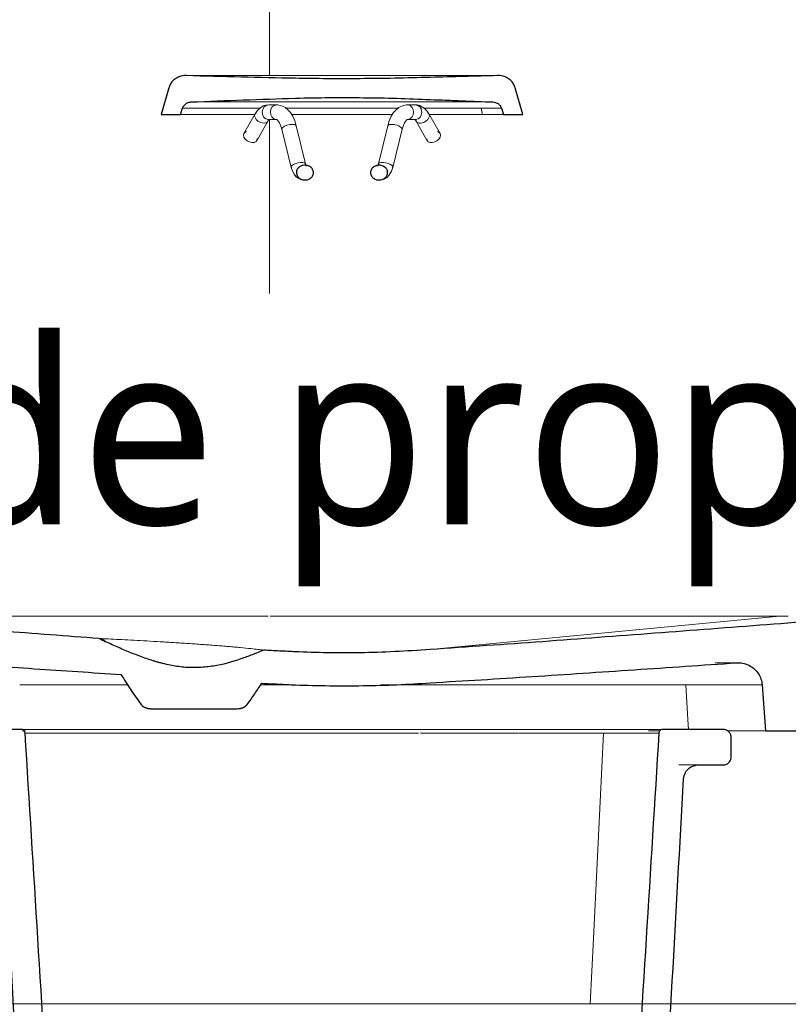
# Model space of a CAD drawing. Header units: millimetres. Extents: x -14541 to 215560, y -3285 to 6136.
# Tile 20 of 50: x 70918 to 71439, y 0 to 666. Entities that reach past the tile are written whole.
import ezdxf

# ---------------------------------------------------------------- set-up
doc = ezdxf.new("R2010")
doc.units = ezdxf.units.MM
for name, color, linetype, lineweight in [('A-AREA-IDEN', 2, 'Continuous', 9), ('A-FLOR', 192, 'Continuous', 13), ('A-FLOR-FNSH', 192, 'Continuous', 13), ('G-IMPT', 8, 'Continuous', 13), ('I-WALL', 2, 'Continuous', 13)]:
    doc.layers.add(name, color=color, linetype=linetype, lineweight=lineweight)
doc.styles.add('Trebuchet MS_1', font='trebuc.ttf', dxfattribs={"height": 125})

msp = doc.modelspace()

# ---------------------------------------------------------------- linework, layer by layer
at = {"layer": 'A-FLOR', "color": 20, "lineweight": 25}
for p, q in [((71019.16, 619.98), (71014.02, 601.92)), ((71259.06, 601.92), (71253.91, 619.98)), ((71014.02, 601.92), (71027.24, 601.92)), ((71027.24, 601.92), (71028.51, 606.21)), ((71244.57, 606.21), (71245.84, 601.92)), ((71245.84, 601.92), (71259.06, 601.92)), ((71008.02, 199.72), (71064.76, 199.72)), ((70919.16, 185.72), (70878.38, 185.72)), ((71394.7, 185.72), (71353.92, 185.72)), ((71400.13, 167.09), (71400.13, 180.36)), ((71423.3, 184.72), (71445, 184.72)), ((71378.07, 161.72), (71394.68, 161.72))]:
    msp.add_line(p, q, dxfattribs=at)
at = {"layer": 'A-FLOR', "color": 30}
for p, q in [((71067.4, 601.92), (71027.24, 601.92)), ((71077.76, 601.92), (71067.4, 601.92)), ((71170.79, 601.92), (71102.29, 601.92)), ((71231.7, 601.92), (71195.57, 601.92)), ((71245.84, 601.92), (71231.7, 601.92)), ((71110.16, 567.61), (71110.78, 567.66)), ((71162.3, 567.66), (71162.92, 567.61)), ((71500.68, 400), (70871.98, 400)), ((70922.22, 184.72), (70920.03, 184.72)), ((71344.07, 184.72), (71352.08, 184.72)), ((71397.94, 184.72), (71423.3, 184.72))]:
    msp.add_line(p, q, dxfattribs=at)
at = {"layer": 'A-FLOR', "color": 30, "flags": 128}
for points in [[(71228.72, 628.32), (71217.92, 627.91), (71207.12, 627.51), (71196.33, 627.1)], [(71196.33, 627.1), (71207.12, 627.51), (71217.92, 627.91), (71228.72, 628.32)], [(71196.33, 612.13), (71206.36, 611.58), (71216.39, 611.02), (71226.42, 610.46)], [(71226.42, 610.46), (71216.39, 611.02), (71206.36, 611.58), (71196.33, 612.13)], [(71230.74, 606.21), (71230.98, 605.14), (71231.22, 604.07), (71231.46, 602.99), (71231.7, 601.92)], [(71231.7, 601.92), (71231.46, 602.99), (71231.22, 604.07), (71230.98, 605.14), (71230.74, 606.21)], [(71164.32, 558.24), (71163.68, 557.92), (71162.99, 557.73), (71162.29, 557.66)], [(71196.33, 239.84), (71255.47, 245.49), (71314.61, 251.13), (71373.75, 256.77), (71432.89, 262.42)], [(71432.89, 262.42), (71373.75, 256.77), (71314.61, 251.13), (71255.47, 245.49), (71196.33, 239.84)], [(70976.6, 245.11), (70975.14, 246.15), (70973.67, 247.19)], [(70973.67, 247.19), (70975.14, 246.15), (70976.6, 245.11)], [(71371.13, 185.72), (71370.75, 192.51), (71370.31, 200.29), (71369.87, 208.08), (71369.43, 215.87)], [(71369.43, 215.87), (71369.87, 208.08), (71370.31, 200.29), (71370.75, 192.51), (71371.13, 185.72)], [(71304.71, 0), (71306.87, 44.12), (71313.7, 183.18)], [(71313.7, 183.18), (71306.87, 44.12), (71304.71, 0)]]:
    msp.add_lwpolyline(points, dxfattribs=at)
at = {"layer": 'A-FLOR', "color": 20, "lineweight": 25, "flags": 128}
msp.add_lwpolyline([(71421.12, 215.87), (71422.21, 200.29), (71423.3, 184.72)], dxfattribs=at)
at = {"layer": 'A-FLOR', "color": 20, "lineweight": 25}
msp.add_arc((71205.28, 734.53), 540.21, 244.41817, 244.95593, dxfattribs=at)
at = {"layer": 'A-FLOR', "color": 30}
for centre, major_axis, ratio, start_param, end_param in [((71086.9, 603.56), (0, 5), 0.866025, 0, 1.570796), ((71086.9, 603.56), (0, 5), 0.866025, 6.108652, 6.283185), ((71092.38, 603.56), (0, 5), 0.866025, 0, 1.570796), ((71092.38, 603.56), (0, 5), 0.866025, 5.934119, 6.283185), ((71180.7, 603.56), (0, 5), 0.866025, 0, 0.349066), ((71180.7, 603.56), (0, 5), 0.866025, 6.166493, 6.283185), ((71180.7, 603.56), (0, 5), 0.866025, 4.712389, 6.108652), ((71186.18, 603.56), (0, 5), 0.866025, 0, 0.174533), ((71186.18, 603.56), (0, 5), 0.866025, 4.712389, 6.283185), ((71081.98, 599.89), (-4.33, 2.49), 0.653825, 5.957887, 7.005084), ((71081.98, 599.89), (-4.33, 2.49), 0.653825, 0.721899, 3.34571), ((71086.9, 603.56), (0, 5), 0.866025, 1.570796, 3.316126), ((71092.38, 603.56), (0, 5), 0.866025, 1.570796, 2.96706), ((71180.7, 603.56), (0, 5), 0.866025, 3.316126, 4.712389), ((71186.18, 603.56), (0, 5), 0.866025, 2.96706, 4.712389), ((71191.09, 599.89), (4.33, 2.49), 0.653825, 2.76876, 5.561287), ((71191.09, 599.89), (4.33, 2.49), 0.653825, 5.561287, 6.608484), ((71100.71, 593.15), (4.86, 1.18), 0.379641, 0.99981, 2.570606), ((71100.71, 593.15), (4.86, 1.18), 0.379641, 0.127145, 0.99981), ((71100.71, 593.15), (4.86, 1.18), 0.379641, 6.235798, 6.283186), ((71172.37, 593.15), (-4.86, 1.18), 0.379641, 6.28317, 6.330573), ((71172.37, 593.15), (-4.86, 1.18), 0.379641, 5.283375, 6.15604), ((71172.37, 593.15), (-4.86, 1.18), 0.379641, 5.10885, 5.283375), ((71172.37, 593.15), (-4.86, 1.18), 0.379641, 4.934335, 5.108842), ((71172.37, 593.15), (-4.86, 1.18), 0.379641, 4.759793, 4.934309), ((71172.37, 593.15), (-4.86, 1.18), 0.379641, 3.712579, 4.759777), ((71074.42, 586.74), (-4.33, 2.49), 0.653825, 5.658886, 7.005084), ((71074.42, 586.74), (-4.33, 2.49), 0.653825, 0.721899, 3.587741), ((71100.71, 593.15), (4.86, 1.18), 0.379641, 2.919672, 3.268738), ((71100.71, 593.15), (4.86, 1.18), 0.379641, 2.570606, 2.888156), ((71172.37, 593.15), (-4.86, 1.18), 0.379641, 3.014447, 3.712579), ((71198.66, 586.74), (4.33, 2.49), 0.653825, 2.722653, 5.561287), ((71198.66, 586.74), (4.33, 2.49), 0.653825, 5.561287, 6.907485), ((71106.99, 567.41), (4.86, 1.18), 0.379641, 2.570606, 3.141593), ((71106.99, 567.41), (4.86, 1.18), 0.379641, 6.061265, 8.853792), ((71166.09, 567.41), (-4.86, 1.18), 0.379641, 3.712579, 6.505106), ((71166.09, 567.41), (-4.86, 1.18), 0.379641, 3.141592, 3.712579), ((71106.99, 567.41), (4.86, 1.18), 0.379641, 3.14167, 3.443271), ((71112.74, 562.66), (0, 5), 0.866025, 4.712389, 5.191041), ((71112.74, 562.66), (0, 5), 0.866025, 4.552838, 4.712389), ((71160.34, 562.66), (0, 5), 0.866025, 1.092145, 1.570796), ((71160.34, 562.66), (0, 5), 0.866025, 1.570796, 1.730347), ((71166.09, 567.41), (-4.86, 1.18), 0.379641, 2.839914, 3.141515), ((71110.78, 562.66), (0, 5), 0.866025, 2.654429, 3.141593)]:
    msp.add_ellipse(centre, major_axis=major_axis, ratio=ratio, start_param=start_param, end_param=end_param, dxfattribs=at)
at = {"layer": 'A-FLOR', "color": 20, "lineweight": 25}
for points, knots in [([(71031.21, 628.32), (71029.44, 628.37), (71026.83, 627.92), (71023.7, 626.28), (71021.68, 624.57), (71020.09, 622.43), (71019.41, 620.83), (71019.16, 619.98)], [0, 0, 0, 0, 0.333333, 0.5, 0.666667, 0.833333, 1, 1, 1, 1]), ([(71253.91, 619.98), (71253.66, 620.83), (71252.99, 622.44), (71251.4, 624.57), (71249.38, 626.28), (71246.24, 627.92), (71243.62, 628.37), (71241.86, 628.32)], [0, 0, 0, 0, 0.166667, 0.333333, 0.5, 0.666667, 1, 1, 1, 1]), ([(71028.51, 606.21), (71028.63, 606.62), (71028.97, 607.4), (71029.73, 608.44), (71030.69, 609.29), (71032.18, 610.14), (71033.43, 610.43), (71034.29, 610.46)], [0, 0, 0, 0, 0.166667, 0.333333, 0.5, 0.666667, 1, 1, 1, 1]), ([(71238.79, 610.46), (71239.83, 610.42), (71241.2, 610.05), (71242.7, 609.05), (71243.38, 608.38), (71243.84, 607.76), (71244.23, 607.11), (71244.46, 606.58), (71244.57, 606.21)], [0, 0, 0, 0, 0.4, 0.55, 0.7, 0.775, 0.85, 1, 1, 1, 1]), ([(71108.76, 567.08), (71108.41, 566.93), (71107.93, 566.66), (71107.4, 566.27), (71107.12, 566.02), (71106.85, 565.77), (71106.55, 565.41), (71106.13, 564.79), (71105.78, 563.91), (71105.69, 563.18), (71105.69, 562.8)], [0, 0, 0, 0, 0.2, 0.3, 0.35, 0.4, 0.5, 0.6, 0.8, 1, 1, 1, 1]), ([(71116.58, 564.96), (71116.36, 565.33), (71115.84, 565.99), (71114.84, 566.77), (71113.69, 567.32), (71111.64, 567.83), (71109.92, 567.6), (71108.76, 567.08)], [0, 0, 0, 0, 0.142857, 0.285714, 0.428571, 0.571429, 1, 1, 1, 1]), ([(71164.32, 567.08), (71163.54, 567.43), (71161.89, 567.81), (71159.88, 567.51), (71158.67, 566.97), (71158.13, 566.65), (71157.74, 566.37), (71157.38, 566.07), (71156.94, 565.62), (71156.66, 565.24), (71156.49, 564.96)], [0, 0, 0, 0, 0.285714, 0.571429, 0.678571, 0.732143, 0.785714, 0.839286, 0.892857, 1, 1, 1, 1]), ([(71167.39, 562.8), (71167.39, 563.56), (71167.13, 564.57), (71166.49, 565.47), (71166.21, 565.78), (71166.01, 565.98), (71165.75, 566.21), (71165.41, 566.46), (71164.95, 566.77), (71164.58, 566.96), (71164.32, 567.08)], [0, 0, 0, 0, 0.4, 0.55, 0.5875, 0.625, 0.7, 0.775, 0.85, 1, 1, 1, 1]), ([(71105.69, 562.8), (71105.69, 562.41), (71105.79, 561.64), (71106.29, 560.37), (71107.25, 559.13), (71108.22, 558.49), (71108.76, 558.24)], [0, 0, 0, 0, 0.2, 0.4, 0.7, 1, 1, 1, 1]), ([(71108.76, 558.24), (71109.53, 557.89), (71111.19, 557.51), (71113.2, 557.81), (71114.41, 558.35), (71114.95, 558.67), (71115.34, 558.95), (71115.7, 559.25), (71116.13, 559.7), (71116.42, 560.08), (71116.58, 560.36)], [0, 0, 0, 0, 0.285714, 0.571429, 0.678571, 0.732143, 0.785714, 0.839286, 0.892857, 1, 1, 1, 1]), ([(71156.49, 560.36), (71156.72, 559.99), (71157.23, 559.33), (71158.24, 558.55), (71159.39, 558), (71161.44, 557.49), (71163.16, 557.72), (71164.32, 558.24)], [0, 0, 0, 0, 0.142857, 0.285714, 0.428571, 0.571429, 1, 1, 1, 1]), ([(71164.32, 558.24), (71165.04, 558.57), (71165.9, 559.21), (71166.71, 560.31), (71167.22, 561.36), (71167.39, 562.21), (71167.39, 562.8)], [0, 0, 0, 0, 0.4, 0.55, 0.7, 1, 1, 1, 1]), ([(71067.95, 233.44), (71061.86, 231.19), (71052.67, 228.8), (71040.05, 227.51), (71030.58, 227.52), (71022.79, 228.64), (71017.37, 229.84), (71014.29, 230.6), (71012, 231.19), (71009.73, 231.83), (71006.7, 232.76), (71002.95, 234.05), (70998.48, 235.72), (70992.57, 238.03), (70985.24, 241.05), (70979.47, 243.72), (70976.6, 245.11)], [0, 0, 0, 0, 0.2, 0.3, 0.4, 0.5, 0.55, 0.575, 0.6, 0.625, 0.65, 0.7, 0.75, 0.8, 0.9, 1, 1, 1, 1]), ([(71000.39, 202.61), (71000.57, 202.38), (71000.86, 202.07), (71001.27, 201.69), (71001.6, 201.43), (71001.94, 201.19), (71002.31, 200.98), (71002.69, 200.79), (71003.14, 200.59), (71003.66, 200.38), (71004.17, 200.23), (71004.57, 200.12), (71004.98, 200.02), (71005.5, 199.92), (71006.13, 199.83), (71006.96, 199.74), (71007.59, 199.72), (71008.02, 199.72)], [0, 0, 0, 0, 0.1, 0.15, 0.2, 0.25, 0.3, 0.35, 0.4, 0.475, 0.55, 0.5875, 0.625, 0.7, 0.775, 0.85, 1, 1, 1, 1]), ([(71064.76, 199.72), (71065.32, 199.72), (71066.16, 199.76), (71067.13, 199.9), (71067.69, 200), (71068.16, 200.11), (71068.71, 200.25), (71069.21, 200.42), (71069.6, 200.57), (71069.99, 200.74), (71070.47, 200.98), (71070.92, 201.25), (71071.26, 201.49), (71071.58, 201.76), (71071.97, 202.12), (71072.25, 202.44), (71072.38, 202.61)], [0, 0, 0, 0, 0.2, 0.3, 0.35, 0.4, 0.475, 0.55, 0.5875, 0.625, 0.7, 0.775, 0.8125, 0.85, 0.925, 1, 1, 1, 1]), ([(70921.91, 183.18), (70921.88, 183.58), (70921.71, 184.15), (70921.26, 184.8), (70920.53, 185.47), (70919.75, 185.72), (70919.16, 185.72)], [0, 0, 0, 0, 0.285714, 0.428571, 0.571429, 1, 1, 1, 1]), ([(71353.92, 185.72), (71353.46, 185.72), (71352.78, 185.55), (71352.02, 185.02), (71351.58, 184.49), (71351.27, 183.86), (71351.19, 183.42), (71351.17, 183.18)], [0, 0, 0, 0, 0.333333, 0.5, 0.666667, 0.833333, 1, 1, 1, 1]), ([(71400.13, 180.36), (71400.12, 181.18), (71399.85, 182.37), (71398.97, 183.75), (71397.95, 184.74), (71396.5, 185.52), (71395.31, 185.72), (71394.7, 185.72)], [0, 0, 0, 0, 0.285714, 0.428571, 0.571429, 0.785714, 1, 1, 1, 1]), ([(71394.68, 161.72), (71395.5, 161.72), (71396.7, 161.99), (71398.09, 162.84), (71399.11, 163.84), (71399.92, 165.28), (71400.13, 166.48), (71400.13, 167.09)], [0, 0, 0, 0, 0.285714, 0.428571, 0.571429, 0.785714, 1, 1, 1, 1]), ([(71367.92, 152.33), (71368.02, 153.8), (71368.64, 155.91), (71370.32, 158.3), (71372.2, 160.03), (71374.83, 161.37), (71376.97, 161.72), (71378.07, 161.72)], [0, 0, 0, 0, 0.285714, 0.428571, 0.571429, 0.785714, 1, 1, 1, 1])]:
    msp.add_open_spline(points, degree=3, knots=knots, dxfattribs=at)
at = {"layer": 'A-FLOR', "color": 30}
for points in [[(71031.21, 628.32), (71033.39, 628.32), (71035.95, 628.32), (71038.83, 628.32)], [(71069.57, 628.32), (71065.35, 628.32), (71057.29, 628.32), (71046.72, 628.32), (71037.88, 628.32), (71033.21, 628.32), (71031.22, 628.32)], [(71041.66, 628.32), (71043.56, 628.32), (71045.58, 628.32), (71047.72, 628.32)], [(71052.12, 628.32), (71054.21, 628.32), (71056.39, 628.32), (71058.66, 628.32)], [(71063.91, 628.32), (71066.24, 628.32), (71068.66, 628.32), (71071.15, 628.32)], [(71077.57, 628.32), (71080.1, 628.32), (71082.69, 628.32), (71085.36, 628.32)], [(71092.11, 628.32), (71094.96, 628.32), (71097.89, 628.32), (71100.9, 628.32)], [(71191.76, 628.32), (71194.51, 628.32), (71197.18, 628.32), (71199.78, 628.32)], [(71204.99, 628.32), (71206.75, 628.32), (71208.48, 628.32), (71210.15, 628.32)], [(71217.45, 628.32), (71219.75, 628.32), (71221.96, 628.32), (71224.05, 628.32)], [(71228.19, 628.32), (71230.52, 628.32), (71232.72, 628.32), (71234.75, 628.32)], [(71241.86, 628.32), (71240.15, 628.32), (71236.21, 628.32), (71231.35, 628.32), (71228.72, 628.32)], [(71235.7, 628.32), (71237.99, 628.32), (71240.05, 628.32), (71241.86, 628.32)], [(71040.93, 610.46), (71038.45, 610.46), (71036.23, 610.46), (71034.29, 610.46)], [(71040.93, 610.46), (71041.65, 610.46), (71042.4, 610.46), (71043.17, 610.46)], [(71049.5, 610.46), (71050.35, 610.46), (71051.22, 610.46), (71052.11, 610.46)], [(71073, 610.46), (71075.65, 610.46), (71078.4, 610.46), (71081.22, 610.46)], [(71087.59, 610.46), (71089.96, 610.46), (71092.37, 610.46), (71094.81, 610.46)], [(71103.49, 610.46), (71100.51, 610.46), (71097.6, 610.46), (71094.77, 610.46)], [(71103.53, 610.46), (71106.29, 610.46), (71109.09, 610.46), (71111.91, 610.46)], [(71120.59, 610.46), (71123.16, 610.46), (71125.75, 610.46), (71128.34, 610.46)], [(71138.45, 610.46), (71141.16, 610.46), (71143.87, 610.46), (71146.57, 610.46)], [(71156.12, 610.46), (71159.03, 610.46), (71161.92, 610.46), (71164.78, 610.46)], [(71172.79, 610.46), (71175.79, 610.46), (71178.76, 610.46), (71181.67, 610.46)], [(71188.37, 610.46), (71186.2, 610.46), (71183.98, 610.46), (71181.71, 610.46)], [(71188.36, 610.46), (71191.45, 610.46), (71194.46, 610.46), (71197.38, 610.46)], [(71202.61, 610.46), (71200.92, 610.46), (71199.19, 610.46), (71197.42, 610.46)], [(71202.61, 610.46), (71206.13, 610.46), (71209.5, 610.46), (71212.7, 610.46)], [(71215.48, 610.46), (71214.57, 610.46), (71213.64, 610.46), (71212.7, 610.46)], [(71215.1, 610.46), (71219.22, 610.46), (71223.02, 610.46), (71226.42, 610.46)], [(71231.67, 610.46), (71229.87, 610.46), (71227.95, 610.46), (71225.91, 610.46)], [(71238.79, 610.46), (71237.06, 610.46), (71235.1, 610.46), (71232.95, 610.46)], [(71028.51, 606.21), (71030.48, 606.21), (71032.77, 606.21), (71035.33, 606.21)], [(71037.3, 606.21), (71036.62, 606.21), (71035.96, 606.21), (71035.32, 606.21)], [(71037.32, 606.21), (71039.42, 606.21), (71041.69, 606.21), (71044.11, 606.21)], [(71047.1, 606.21), (71046.08, 606.21), (71045.08, 606.21), (71044.1, 606.21)], [(71047.11, 606.21), (71049.97, 606.21), (71053.02, 606.21), (71056.25, 606.21)], [(71058.02, 606.21), (71057.43, 606.21), (71056.84, 606.21), (71056.26, 606.21)], [(71057.48, 606.21), (71061.21, 606.21), (71065.17, 606.21), (71069.35, 606.21)], [(71078.32, 606.21), (71075.24, 606.21), (71072.24, 606.21), (71069.36, 606.21)], [(71078.29, 606.21), (71079.11, 606.21), (71079.93, 606.21), (71080.76, 606.21)], [(71098.04, 606.21), (71099.12, 606.21), (71100.21, 606.21), (71101.31, 606.21)], [(71110.66, 606.21), (71107.51, 606.21), (71104.4, 606.21), (71101.33, 606.21)], [(71126.48, 606.21), (71124.05, 606.21), (71121.63, 606.21), (71119.22, 606.21)], [(71146.04, 606.21), (71143.36, 606.21), (71140.68, 606.21), (71138, 606.21)], [(71165.6, 606.21), (71162.64, 606.21), (71159.65, 606.21), (71156.64, 606.21)], [(71189.93, 606.21), (71190.13, 606.21), (71190.34, 606.21), (71190.54, 606.21)], [(71200.19, 606.21), (71197.58, 606.21), (71194.9, 606.21), (71192.16, 606.21)], [(71200.22, 606.21), (71202.08, 606.21), (71203.89, 606.21), (71205.66, 606.21)], [(71230.2, 606.21), (71232.1, 606.21), (71233.91, 606.21), (71235.61, 606.21)], [(71238.42, 606.21), (71237.45, 606.21), (71236.44, 606.21), (71235.38, 606.21)], [(71238.13, 606.21), (71240.54, 606.21), (71242.7, 606.21), (71244.57, 606.21)], [(71244.57, 606.21), (71243.71, 606.21), (71242.78, 606.21), (71241.79, 606.21)], [(70922.21, 324), (70917.55, 324), (70912.96, 324), (70908.42, 324)], [(70922.24, 324), (70927.32, 324), (70932.46, 324), (70937.65, 324)], [(70950.74, 324), (70956.51, 324), (70962.35, 324), (70968.24, 324)], [(70983.27, 324), (70978.2, 324), (70973.18, 324), (70968.23, 324)], [(70983.34, 324), (70988.88, 324), (70994.46, 324), (71000.08, 324)], [(71017.08, 324), (71011.34, 324), (71005.67, 324), (71000.06, 324)], [(71017.16, 324), (71022.44, 324), (71027.74, 324), (71033.07, 324)], [(71052.87, 324), (71046.18, 324), (71039.58, 324), (71033.05, 324)], [(71052.98, 324), (71057.67, 324), (71062.38, 324), (71067.1, 324)], [(71101.76, 324), (71101.97, 324), (71102.18, 324), (71102.38, 324)], [(71137.8, 324), (71142.69, 324), (71147.57, 324), (71152.46, 324)], [(71173.29, 324), (71178.28, 324), (71183.27, 324), (71188.24, 324)], [(71208.34, 324), (71213.64, 324), (71218.93, 324), (71224.19, 324)], [(71242.28, 324), (71236.35, 324), (71230.35, 324), (71224.29, 324)], [(71242.25, 324), (71247.69, 324), (71253.12, 324), (71258.51, 324)], [(71275.14, 324), (71269.68, 324), (71264.17, 324), (71258.59, 324)], [(71275.11, 324), (71280.61, 324), (71286.07, 324), (71291.49, 324)], [(71306.85, 324), (71301.81, 324), (71296.71, 324), (71291.55, 324)], [(71306.82, 324), (71312.33, 324), (71317.78, 324), (71323.18, 324)], [(71337.31, 324), (71332.68, 324), (71327.98, 324), (71323.23, 324)], [(71337.3, 324), (71342.79, 324), (71348.22, 324), (71353.58, 324)], [(71366.42, 324), (71362.21, 324), (71357.94, 324), (71353.62, 324)], [(71366.41, 324), (71371.91, 324), (71377.33, 324), (71382.66, 324)], [(71394.07, 324), (71390.32, 324), (71386.53, 324), (71382.69, 324)], [(71394.06, 324), (71399.83, 324), (71405.5, 324), (71411.05, 324)], [(71420.13, 324), (71417.15, 324), (71414.12, 324), (71411.06, 324)], [(70912.41, 262.42), (70915.68, 262.42), (70918.99, 262.42), (70922.34, 262.42)], [(70934.33, 262.42), (70930.29, 262.42), (70926.3, 262.42), (70922.37, 262.42)], [(70934.31, 262.42), (70938.03, 262.42), (70941.81, 262.42), (70945.64, 262.42)], [(70957.28, 262.42), (70961.33, 262.42), (70965.44, 262.42), (70969.59, 262.42)], [(70980.08, 262.42), (70976.56, 262.42), (70973.07, 262.42), (70969.61, 262.42)], [(70980.18, 262.42), (70984.94, 262.42), (70989.77, 262.42), (70994.66, 262.42)], [(71006.38, 262.42), (71002.45, 262.42), (70998.55, 262.42), (70994.68, 262.42)], [(71006.33, 262.42), (71011.08, 262.42), (71015.89, 262.42), (71020.76, 262.42)], [(71032.54, 262.42), (71028.6, 262.42), (71024.68, 262.42), (71020.79, 262.42)], [(71032.49, 262.42), (71037.54, 262.42), (71042.66, 262.42), (71047.83, 262.42)], [(71059.76, 262.42), (71055.78, 262.42), (71051.82, 262.42), (71047.87, 262.42)], [(71059.69, 262.42), (71065, 262.42), (71070.38, 262.42), (71075.81, 262.42)], [(71086.55, 262.42), (71082.98, 262.42), (71079.42, 262.42), (71075.86, 262.42)], [(71087.82, 262.42), (71093.38, 262.42), (71099.01, 262.42), (71104.69, 262.42)], [(71116.87, 262.42), (71112.83, 262.42), (71108.79, 262.42), (71104.76, 262.42)], [(71146.55, 262.42), (71142.55, 262.42), (71138.54, 262.42), (71134.54, 262.42)], [(71176, 262.42), (71172.13, 262.42), (71168.25, 262.42), (71164.37, 262.42)], [(71204.56, 262.42), (71200.82, 262.42), (71197.07, 262.42), (71193.31, 262.42)], [(71232.26, 262.42), (71228.71, 262.42), (71225.14, 262.42), (71221.55, 262.42)], [(71232.28, 262.42), (71237.9, 262.42), (71243.45, 262.42), (71248.92, 262.42)], [(71259.07, 262.42), (71255.68, 262.42), (71252.28, 262.42), (71248.86, 262.42)], [(71259.07, 262.42), (71261.94, 262.42), (71264.79, 262.42), (71267.61, 262.42)], [(71284.89, 262.42), (71279.17, 262.42), (71273.39, 262.42), (71267.55, 262.42)], [(71356.26, 262.42), (71341.37, 262.42), (71325.63, 262.42), (71309.23, 262.42)], [(71376.95, 262.42), (71373.07, 262.42), (71369.11, 262.42), (71365.09, 262.42)], [(71376.95, 262.42), (71378.87, 262.42), (71380.76, 262.42), (71382.64, 262.42)], [(71396.77, 262.42), (71392.18, 262.42), (71387.46, 262.42), (71382.62, 262.42)], [(71415.17, 262.42), (71412.47, 262.42), (71409.72, 262.42), (71406.92, 262.42)], [(71415.17, 262.42), (71417.9, 262.42), (71420.58, 262.42), (71423.21, 262.42)], [(71432.06, 262.42), (71429.2, 262.42), (71426.25, 262.42), (71423.22, 262.42)], [(71432.06, 262.42), (71434.37, 262.42), (71436.63, 262.42), (71438.84, 262.42)], [(70973.67, 247.19), (70973.39, 247.21), (70972.83, 247.24), (70972.29, 247.26), (70972.02, 247.28)], [(71083.49, 239.43), (71082.22, 239.59), (71079.58, 239.92), (71076.63, 240.25), (71075.05, 240.42)], [(70930.02, 215.87), (70926, 215.87), (70922.11, 215.87), (70918.35, 215.87)], [(70930.03, 215.87), (70935.05, 215.87), (70940.26, 215.87), (70945.65, 215.87)], [(70959.26, 215.87), (70954.63, 215.87), (70950.1, 215.87), (70945.69, 215.87)], [(70959.23, 215.87), (70964.43, 215.87), (70969.79, 215.87), (70975.29, 215.87)], [(70990.91, 215.87), (70985.61, 215.87), (70980.41, 215.87), (70975.34, 215.87)], [(71104.91, 215.87), (71102.95, 215.87), (71101, 215.87), (71099.05, 215.87)], [(71167.16, 215.87), (71165.7, 215.87), (71164.23, 215.87), (71162.76, 215.87)], [(71212.66, 215.87), (71205.13, 215.87), (71197.51, 215.87), (71189.83, 215.87)], [(71255.25, 215.87), (71247.71, 215.87), (71240.04, 215.87), (71232.24, 215.87)], [(71295.05, 215.87), (71287.59, 215.87), (71279.89, 215.87), (71272.01, 215.87)], [(71295.12, 215.87), (71299.66, 215.87), (71304.1, 215.87), (71308.44, 215.87)], [(71333.15, 215.87), (71325.3, 215.87), (71317.05, 215.87), (71308.44, 215.87)], [(71333.17, 215.87), (71335.77, 215.87), (71338.33, 215.87), (71340.84, 215.87)], [(71368.87, 215.87), (71360.43, 215.87), (71351.04, 215.87), (71340.9, 215.87)], [(71368.87, 215.87), (71371.77, 215.87), (71374.57, 215.87), (71377.29, 215.87)], [(71387.19, 215.87), (71384.08, 215.87), (71380.78, 215.87), (71377.32, 215.87)], [(71387.22, 215.87), (71389.98, 215.87), (71392.62, 215.87), (71395.11, 215.87)], [(71402.25, 215.87), (71400.04, 215.87), (71397.67, 215.87), (71395.15, 215.87)], [(71401.7, 215.87), (71404.49, 215.87), (71407.06, 215.87), (71409.39, 215.87)], [(71413.93, 215.87), (71412.56, 215.87), (71411.06, 215.87), (71409.43, 215.87)], [(71413.38, 215.87), (71416.65, 215.87), (71419.26, 215.87), (71421.12, 215.87)], [(70921.91, 183.18), (70924.02, 183.18), (70926.86, 183.18), (70930.33, 183.18)], [(70933.92, 183.18), (70932.65, 183.18), (70931.45, 183.18), (70930.32, 183.18)], [(70933.95, 183.18), (70936.61, 183.18), (70939.55, 183.18), (70942.76, 183.18)], [(70948.17, 183.18), (70946.28, 183.18), (70944.47, 183.18), (70942.74, 183.18)], [(70948.2, 183.18), (70951.59, 183.18), (70955.22, 183.18), (70959.08, 183.18)], [(70965.5, 183.18), (70963.12, 183.18), (70960.82, 183.18), (70958.6, 183.18)], [(70965.52, 183.18), (70970.17, 183.18), (70975.1, 183.18), (70980.29, 183.18)], [(70985.8, 183.18), (70983.93, 183.18), (70982.1, 183.18), (70980.29, 183.18)], [(70985.8, 183.18), (70992.98, 183.18), (71000.63, 183.18), (71008.73, 183.18)], [(71030.52, 183.18), (71022.98, 183.18), (71015.69, 183.18), (71008.74, 183.18)], [(71030.61, 183.18), (71032.96, 183.18), (71035.33, 183.18), (71037.74, 183.18)], [(71102.28, 183.18), (71090.95, 183.18), (71068.59, 183.18), (71047.35, 183.18), (71037.12, 183.18)], [(71152.5, 183.18), (71147.66, 183.18), (71142.82, 183.18), (71137.97, 183.18)], [(71188.39, 183.18), (71183.4, 183.18), (71178.37, 183.18), (71173.31, 183.18)], [(71224.11, 183.18), (71218.41, 183.18), (71212.6, 183.18), (71206.7, 183.18)], [(71255.54, 183.18), (71249.8, 183.18), (71243.89, 183.18), (71237.83, 183.18)], [(71256.09, 183.18), (71259.56, 183.18), (71262.95, 183.18), (71266.26, 183.18)], [(71312.69, 183.18), (71315.69, 183.18), (71318.57, 183.18), (71321.31, 183.18)], [(71330.22, 183.18), (71327.47, 183.18), (71324.5, 183.18), (71321.35, 183.18)], [(71329.29, 183.18), (71332.22, 183.18), (71334.93, 183.18), (71337.42, 183.18)], [(71342.8, 183.18), (71341.17, 183.18), (71339.39, 183.18), (71337.47, 183.18)], [(71342.28, 183.18), (71345.96, 183.18), (71348.97, 183.18), (71351.17, 183.18)]]:
    msp.add_open_spline(points, degree=3, dxfattribs=at)
at = {"layer": 'A-FLOR', "color": 20, "lineweight": 25}
for points in [[(71104.98, 626.49), (71092.71, 626.74), (71068.14, 627.29), (71043.53, 627.96), (71031.22, 628.32)], [(71196.33, 627.1), (71179.97, 626.63), (71148.38, 626.05), (71119.07, 626.22), (71104.98, 626.49)], [(71241.86, 628.32), (71234.27, 628.1), (71219.09, 627.68), (71203.91, 627.29), (71196.33, 627.1)], [(71104.98, 613.04), (71120.44, 613.43), (71151.13, 613.66), (71181.34, 612.82), (71196.33, 612.13)], [(71034.29, 610.46), (71046.09, 610.97), (71069.67, 611.91), (71093.22, 612.69), (71104.98, 613.04)], [(71196.33, 612.13), (71203.4, 611.87), (71217.56, 611.33), (71231.71, 610.76), (71238.79, 610.46)], [(71117.23, 562.67), (71117.23, 563.08), (71117.12, 563.87), (71116.8, 564.61), (71116.58, 564.96)], [(71116.58, 560.36), (71116.8, 560.72), (71117.12, 561.46), (71117.23, 562.25), (71117.23, 562.67)], [(71156.49, 564.96), (71156.28, 564.61), (71155.96, 563.87), (71155.85, 563.08), (71155.85, 562.67)], [(71155.85, 562.67), (71155.85, 562.25), (71155.96, 561.45), (71156.28, 560.71), (71156.49, 560.36)], [(70972.02, 247.28), (70949.9, 248.93), (70905.65, 252.27), (70839.23, 257.33), (70794.95, 260.72), (70772.81, 262.42)], [(71500.27, 262.42), (71474.94, 260.47), (71424.29, 256.6), (71348.32, 250.83), (71272.32, 245.06), (71221.66, 241.55), (71196.33, 239.84)], [(71083.49, 239.43), (71080.93, 238.34), (71075.79, 236.24), (71070.57, 234.34), (71067.95, 233.44)], [(71104.98, 238.28), (71101.4, 238.45), (71094.24, 238.81), (71087.07, 239.22), (71083.49, 239.43)], [(71196.33, 239.84), (71179.98, 238.63), (71148.4, 237.15), (71119.08, 237.59), (71104.98, 238.28)], [(70869.34, 230.82), (70888.95, 229.49), (70928.14, 226.84), (70967.28, 224.23), (70986.84, 222.93)], [(71196.33, 217.3), (71219.28, 218.66), (71265.25, 221.49), (71334.57, 226.15), (71380.68, 229.25), (71403.74, 230.82)], [(71403.74, 230.82), (71403.93, 230.84), (71404.3, 230.85), (71404.67, 230.86), (71404.85, 230.86)], [(71404.85, 230.86), (71406.23, 230.86), (71408.89, 230.53), (71412.72, 229.05), (71416.06, 226.69), (71418.7, 223.57), (71420.49, 219.88), (71421.02, 217.24), (71421.12, 215.87)], [(70986.84, 222.93), (70988.97, 219.46), (70993.37, 212.6), (70998.01, 205.91), (71000.4, 202.6)], [(71072.38, 202.61), (71074.09, 204.96), (71077.43, 209.71), (71080.63, 214.55), (71082.19, 217)], [(71082.19, 217), (71085.99, 216.8), (71093.59, 216.41), (71101.18, 216.07), (71104.98, 215.91)], [(71104.98, 215.91), (71120.36, 215.32), (71150.97, 214.95), (71181.26, 216.24), (71196.33, 217.3)], [(70956.48, -373.08), (70950.69, -280.37), (70939.15, -94.95), (70927.65, 90.47), (70921.91, 183.18)], [(71351.17, 183.18), (71345.43, 90.47), (71333.93, -94.95), (71322.38, -280.37), (71316.6, -373.08)], [(70905.16, 152.33), (70910.26, 61.1), (70920.48, -121.37), (70930.73, -303.83), (70935.86, -395.06)], [(71337.21, -395.06), (71342.35, -303.83), (71352.6, -121.37), (71362.82, 61.1), (71367.92, 152.33)]]:
    msp.add_open_spline(points, degree=3, dxfattribs=at)
at = {"layer": 'A-FLOR', "color": 30}
for points, knots in [([(71228.72, 628.32), (71225.55, 628.32), (71218.52, 628.32), (71202.3, 628.32), (71178.44, 628.32), (71146.42, 628.32), (71116.33, 628.32), (71090.35, 628.32), (71076.12, 628.32), (71069.57, 628.32)], [0, 0, 0, 0, 0.090909, 0.181818, 0.363636, 0.545455, 0.727273, 0.863636, 1, 1, 1, 1]), ([(71107.85, 628.32), (71109.23, 628.32), (71112.47, 628.32), (71115.78, 628.32), (71117.68, 628.32)], [0.44709264, 0.44709264, 0.44709264, 0.44709264, 0.46428571, 0.48696224, 0.48696224, 0.48696224, 0.48696224]), ([(71124.79, 628.32), (71126.62, 628.32), (71130.24, 628.32), (71133.89, 628.32), (71135.68, 628.32)], [0.51465715, 0.51465715, 0.51465715, 0.51465715, 0.53571429, 0.55594663, 0.55594663, 0.55594663, 0.55594663]), ([(71142.71, 628.32), (71144.08, 628.32), (71147.79, 628.32), (71151.48, 628.32), (71153.77, 628.32)], [0.58257568, 0.58257568, 0.58257568, 0.58257568, 0.59821429, 0.625, 0.625, 0.625, 0.625]), ([(71160.26, 628.32), (71160.35, 628.32), (71162.64, 628.32), (71166.03, 628.32), (71169.26, 628.32), (71170.37, 628.32)], [0.65074317, 0.65074317, 0.65074317, 0.65074317, 0.65178571, 0.67857143, 0.69270949, 0.69270949, 0.69270949, 0.69270949]), ([(71176.61, 628.32), (71177.55, 628.32), (71180.66, 628.32), (71183.68, 628.32), (71185.75, 628.32)], [0.719743, 0.719743, 0.719743, 0.719743, 0.73214286, 0.76112356, 0.76112356, 0.76112356, 0.76112356]), ([(71049.51, 610.46), (71048.4, 610.46), (71046.23, 610.46), (71044.19, 610.46), (71043.19, 610.46)], [0.8690523, 0.8690523, 0.8690523, 0.8690523, 0.89285714, 0.91708271, 0.91708271, 0.91708271, 0.91708271]), ([(71072.98, 610.46), (71069.23, 610.46), (71061.85, 610.46), (71055.28, 610.46), (71052.11, 610.46)], [0.7250666, 0.7250666, 0.7250666, 0.7250666, 0.7857143, 0.8508239, 0.8508239, 0.8508239, 0.8508239]), ([(71087.57, 610.46), (71085.65, 610.46), (71083.52, 610.46), (71081.43, 610.46), (71081.19, 610.46)], [0.65078636, 0.65078636, 0.65078636, 0.65078636, 0.67857143, 0.68227767, 0.68227767, 0.68227767, 0.68227767]), ([(71120.55, 610.46), (71118.09, 610.46), (71115.18, 610.46), (71112.31, 610.46), (71111.82, 610.46)], [0.50588614, 0.50588614, 0.50588614, 0.50588614, 0.53571429, 0.54189246, 0.54189246, 0.54189246, 0.54189246]), ([(71138.44, 610.46), (71135.98, 610.46), (71132.6, 610.46), (71129.23, 610.46), (71128.31, 610.46)], [0.43562545, 0.43562545, 0.43562545, 0.43562545, 0.46428571, 0.47506394, 0.47506394, 0.47506394, 0.47506394]), ([(71156.14, 610.46), (71153.91, 610.46), (71150.73, 610.46), (71147.53, 610.46), (71146.62, 610.46)], [0.36553668, 0.36553668, 0.36553668, 0.36553668, 0.39285714, 0.40356636, 0.40356636, 0.40356636, 0.40356636]), ([(71172.81, 610.46), (71170.78, 610.46), (71168.15, 610.46), (71165.47, 610.46), (71164.88, 610.46)], [0.29428214, 0.29428214, 0.29428214, 0.29428214, 0.32142857, 0.3289766, 0.3289766, 0.3289766, 0.3289766]), ([(71230.62, 610.46), (71231.52, 610.46), (71234.53, 610.46), (71237.15, 610.46), (71238.79, 610.46)], [0.2986776, 0.2986776, 0.2986776, 0.2986776, 0.5, 1, 1, 1, 1]), ([(71109.69, 606.21), (71110.1, 606.21), (71113.21, 606.21), (71116.38, 606.21), (71119.19, 606.21)], [0.4593055, 0.4593055, 0.4593055, 0.4593055, 0.46428571, 0.49652202, 0.49652202, 0.49652202, 0.49652202]), ([(71126.43, 606.21), (71127.51, 606.21), (71131.35, 606.21), (71135.21, 606.21), (71137.99, 606.21)], [0.5237652, 0.5237652, 0.5237652, 0.5237652, 0.53571429, 0.56636177, 0.56636177, 0.56636177, 0.56636177]), ([(71146.09, 606.21), (71146.26, 606.21), (71148.83, 606.21), (71152.39, 606.21), (71155.7, 606.21), (71156.66, 606.21)], [0.59637252, 0.59637252, 0.59637252, 0.59637252, 0.59821429, 0.625, 0.63614415, 0.63614415, 0.63614415, 0.63614415]), ([(71165.71, 606.21), (71166.26, 606.21), (71169.16, 606.21), (71172, 606.21), (71174.26, 606.21)], [0.67185915, 0.67185915, 0.67185915, 0.67185915, 0.67857143, 0.70716007, 0.70716007, 0.70716007, 0.70716007]), ([(71230.74, 606.21), (71227.18, 606.21), (71219.39, 606.21), (71210.34, 606.21), (71205.66, 606.21)], [0, 0, 0, 0, 0.1, 0.1953837, 0.1953837, 0.1953837, 0.1953837]), ([(70950.69, 324), (70947.12, 324), (70942.76, 324), (70938.45, 324), (70937.65, 324)], [0.56513864, 0.56513864, 0.56513864, 0.56513864, 0.5766129, 0.57926317, 0.57926317, 0.57926317, 0.57926317]), ([(71137.8, 324), (71131.95, 324), (71119.88, 324), (71101.68, 324), (71084.01, 324), (71072.55, 324), (71067.08, 324)], [0.38809485, 0.38809485, 0.38809485, 0.38809485, 0.40322581, 0.41935484, 0.43548387, 0.45047703, 0.45047703, 0.45047703, 0.45047703]), ([(71173.53, 324), (71168.26, 324), (71161.25, 324), (71154.21, 324), (71152.52, 324)], [0.35705857, 0.35705857, 0.35705857, 0.35705857, 0.37096774, 0.37536212, 0.37536212, 0.37536212, 0.37536212]), ([(71208.38, 324), (71203.66, 324), (71197, 324), (71190.28, 324), (71188.37, 324)], [0.32571541, 0.32571541, 0.32571541, 0.32571541, 0.33870968, 0.34386739, 0.34386739, 0.34386739, 0.34386739]), ([(71420.13, 324), (71428.5, 324), (71444.96, 324), (71460.2, 324), (71467.61, 324)], [0.8516208, 0.8516208, 0.8516208, 0.8516208, 0.9, 0.95, 0.95, 0.95, 0.95]), ([(70957.32, 262.42), (70954.81, 262.42), (70950.9, 262.42), (70947.04, 262.42), (70945.64, 262.42)], [0.9254781, 0.9254781, 0.9254781, 0.9254781, 0.94047619, 0.94898162, 0.94898162, 0.94898162, 0.94898162]), ([(71116.83, 262.42), (71118.16, 262.42), (71124.03, 262.42), (71129.97, 262.42), (71134.53, 262.42)], [0.58754991, 0.58754991, 0.58754991, 0.58754991, 0.59173387, 0.60586496, 0.60586496, 0.60586496, 0.60586496]), ([(71146.58, 262.42), (71147.74, 262.42), (71153.71, 262.42), (71159.68, 262.42), (71164.43, 262.42)], [0.61835562, 0.61835562, 0.61835562, 0.61835562, 0.62197581, 0.63692434, 0.63692434, 0.63692434, 0.63692434]), ([(71176.05, 262.42), (71176.99, 262.42), (71182.64, 262.42), (71188.41, 262.42), (71193.21, 262.42), (71193.4, 262.42)], [0.64921729, 0.64921729, 0.64921729, 0.64921729, 0.65221774, 0.66733871, 0.66795281, 0.66795281, 0.66795281, 0.66795281]), ([(71204.59, 262.42), (71209.79, 262.42), (71215.48, 262.42), (71221.09, 262.42), (71221.62, 262.42)], [0.68027211, 0.68027211, 0.68027211, 0.68027211, 0.69758065, 0.6993774, 0.6993774, 0.6993774, 0.6993774]), ([(71284.89, 262.42), (71296.39, 262.42), (71313.04, 262.42), (71328.81, 262.42), (71333.94, 262.42)], [0.77499661, 0.77499661, 0.77499661, 0.77499661, 0.81854839, 0.84017231, 0.84017231, 0.84017231, 0.84017231]), ([(71355.28, 262.42), (71357.1, 262.42), (71360.39, 262.42), (71363.64, 262.42), (71365.1, 262.42)], [0.87096774, 0.87096774, 0.87096774, 0.87096774, 0.87903226, 0.88575383, 0.88575383, 0.88575383, 0.88575383]), ([(71396.77, 262.42), (71397.32, 262.42), (71400.7, 262.42), (71404, 262.42), (71406.73, 262.42)], [0.93672387, 0.93672387, 0.93672387, 0.93672387, 0.93951613, 0.95400867, 0.95400867, 0.95400867, 0.95400867]), ([(70973.67, 247.19), (70977.7, 247), (70984.65, 246.65), (70995.48, 246.09), (71004.18, 245.61), (71011.82, 245.18), (71018.1, 244.8), (71022.81, 244.52), (71027.56, 244.22), (71032.36, 243.9), (71037.13, 243.58), (71041.79, 243.26), (71046.41, 242.92), (71051, 242.58), (71055.46, 242.23), (71059.7, 241.87), (71063.73, 241.52), (71068.92, 241.03), (71072.63, 240.67), (71075.05, 240.42)], [0, 0, 0, 0, 0.166667, 0.25, 0.333333, 0.416667, 0.458333, 0.5, 0.541667, 0.583333, 0.625, 0.666667, 0.708333, 0.75, 0.791667, 0.833333, 0.875, 0.916667, 1, 1, 1, 1]), ([(71081.07, 215.87), (71082.16, 215.87), (71086.91, 215.87), (71092.86, 215.87), (71097.74, 215.87), (71098.9, 215.87)], [0.52659642, 0.52659642, 0.52659642, 0.52659642, 0.53125, 0.546875, 0.55168865, 0.55168865, 0.55168865, 0.55168865]), ([(71167.32, 215.87), (71170.14, 215.87), (71177.76, 215.87), (71185.27, 215.87), (71189.94, 215.87)], [0.64466899, 0.64466899, 0.64466899, 0.64466899, 0.65625, 0.67608146, 0.67608146, 0.67608146, 0.67608146]), ([(71212.9, 215.87), (71214.98, 215.87), (71221.54, 215.87), (71227.97, 215.87), (71232.32, 215.87)], [0.70944469, 0.70944469, 0.70944469, 0.70944469, 0.71875, 0.73900803, 0.73900803, 0.73900803, 0.73900803]), ([(71255.39, 215.87), (71256.51, 215.87), (71262.16, 215.87), (71267.68, 215.87), (71272.04, 215.87)], [0.77575227, 0.77575227, 0.77575227, 0.77575227, 0.78125, 0.80357741, 0.80357741, 0.80357741, 0.80357741]), ([(71068.78, 183.18), (71074.21, 183.18), (71085.3, 183.18), (71101.86, 183.18), (71118.49, 183.18), (71130.45, 183.18), (71136.92, 183.18), (71138.03, 183.18)], [0.4666667, 0.4666667, 0.4666667, 0.4666667, 0.5, 0.5333333, 0.5625, 0.5916667, 0.5977145, 0.5977145, 0.5977145, 0.5977145]), ([(71152.6, 183.18), (71157.35, 183.18), (71164.35, 183.18), (71171.16, 183.18), (71173.34, 183.18)], [0.62413814, 0.62413814, 0.62413814, 0.62413814, 0.65, 0.66233687, 0.66233687, 0.66233687, 0.66233687]), ([(71189.8, 183.18), (71192.19, 183.18), (71197.9, 183.18), (71203.5, 183.18), (71206.73, 183.18)], [0.69414069, 0.69414069, 0.69414069, 0.69414069, 0.70833333, 0.72833748, 0.72833748, 0.72833748, 0.72833748]), ([(71224.19, 183.18), (71224.4, 183.18), (71228.95, 183.18), (71233.4, 183.18), (71237.56, 183.18)], [0.76530877, 0.76530877, 0.76530877, 0.76530877, 0.76666667, 0.7949953, 0.7949953, 0.7949953, 0.7949953]), ([(71313.7, 183.18), (71307, 183.18), (71292.28, 183.18), (71275.16, 183.18), (71266.25, 183.18)], [0, 0, 0, 0, 0.1, 0.1964124, 0.1964124, 0.1964124, 0.1964124])]:
    msp.add_open_spline(points, degree=3, knots=knots, dxfattribs=at)
at = {"layer": 'A-FLOR-FNSH', "color": 30}
msp.add_line((73439.34, 0), (68833.74, 0), dxfattribs=at)
at = {"layer": 'G-IMPT', "color": 30}
for p, q in [((71092.38, 608.56), (71086.9, 608.56)), ((71186.18, 608.56), (71180.7, 608.56)), ((71077.65, 602.38), (71070.08, 589.24)), ((71203, 589.24), (71195.43, 602.38)), ((71078.75, 584.25), (71086.32, 597.39)), ((71086.9, 598.56), (71092.38, 598.56)), ((71111.84, 568.59), (71105.57, 594.33)), ((71167.51, 594.33), (71161.23, 568.59)), ((71180.7, 598.56), (71186.18, 598.56)), ((71186.76, 597.39), (71194.33, 584.25)), ((71095.85, 591.97), (71102.13, 566.22)), ((71170.95, 566.22), (71177.23, 591.97)), ((71111.46, 567.66), (71110.78, 567.66)), ((71162.29, 567.66), (71161.62, 567.66)), ((71110.78, 557.66), (71111.46, 557.66)), ((71161.62, 557.66), (71162.29, 557.66)), ((71090.3, 185.72), (71113.16, 185.72)), ((71383.7, 185.72), (71394.7, 185.72)), ((71364.61, 161.72), (71378.07, 161.72)), ((71394.68, 161.72), (71383.67, 161.72))]:
    msp.add_line(p, q, dxfattribs=at)
at = {"layer": 'G-IMPT', "color": 30, "flags": 128}
for points in [[(71030.84, 628.32), (71031.45, 628.32), (71032.09, 628.32), (71032.75, 628.32), (71033.43, 628.32), (71034.12, 628.32), (71034.84, 628.32), (71035.58, 628.32), (71036.34, 628.32), (71037.11, 628.32), (71037.91, 628.32), (71038.73, 628.32), (71039.56, 628.32), (71040.41, 628.32), (71041.29, 628.32), (71042.18, 628.32), (71043.09, 628.32), (71044.01, 628.32), (71044.96, 628.32), (71045.92, 628.32), (71046.9, 628.32), (71047.9, 628.32), (71048.92, 628.32), (71049.95, 628.32), (71051, 628.32), (71052.06, 628.32), (71053.15, 628.32), (71054.25, 628.32), (71055.36, 628.32), (71056.49, 628.32), (71057.64, 628.32), (71058.8, 628.32), (71059.98, 628.32), (71061.17, 628.32), (71062.37, 628.32), (71063.59, 628.32), (71064.83, 628.32), (71066.08, 628.32), (71067.34, 628.32), (71068.62, 628.32), (71069.91, 628.32), (71071.21, 628.32), (71072.53, 628.32), (71073.85, 628.32), (71075.19, 628.32), (71076.55, 628.32), (71077.91, 628.32), (71079.28, 628.32), (71080.67, 628.32), (71082.07, 628.32), (71083.47, 628.32), (71084.89, 628.32), (71086.32, 628.32), (71087.76, 628.32), (71089.21, 628.32), (71090.66, 628.32), (71092.13, 628.32), (71093.6, 628.32), (71095.09, 628.32), (71096.58, 628.32), (71098.07, 628.32), (71099.58, 628.32), (71101.09, 628.32), (71102.61, 628.32), (71104.14, 628.32), (71105.67, 628.32), (71107.21, 628.32), (71108.76, 628.32), (71110.31, 628.32), (71111.86, 628.32), (71113.42, 628.32), (71114.99, 628.32), (71116.56, 628.32), (71118.13, 628.32), (71119.7, 628.32), (71121.28, 628.32), (71122.87, 628.32), (71124.45, 628.32), (71126.04, 628.32), (71127.63, 628.32), (71129.22, 628.32), (71130.81, 628.32), (71132.41, 628.32), (71134, 628.32), (71135.6, 628.32), (71137.19, 628.32), (71138.79, 628.32), (71140.38, 628.32), (71141.98, 628.32), (71143.57, 628.32), (71145.16, 628.32), (71146.75, 628.32), (71148.34, 628.32), (71149.92, 628.32), (71151.51, 628.32), (71153.09, 628.32), (71154.66, 628.32), (71156.24, 628.32), (71157.81, 628.32), (71159.37, 628.32), (71160.93, 628.32), (71162.49, 628.32), (71164.04, 628.32), (71165.58, 628.32), (71167.12, 628.32), (71168.66, 628.32), (71170.19, 628.32), (71171.71, 628.32), (71173.22, 628.32), (71174.73, 628.32), (71176.23, 628.32), (71177.72, 628.32), (71179.21, 628.32), (71180.68, 628.32), (71182.15, 628.32), (71183.61, 628.32), (71185.06, 628.32), (71186.5, 628.32), (71187.93, 628.32), (71189.35, 628.32), (71190.76, 628.32), (71192.15, 628.32), (71193.54, 628.32), (71194.92, 628.32), (71196.29, 628.32), (71197.64, 628.32), (71198.98, 628.32), (71200.31, 628.32), (71201.63, 628.32), (71202.93, 628.32), (71204.23, 628.32), (71205.5, 628.32), (71206.77, 628.32), (71208.02, 628.32), (71209.26, 628.32), (71210.48, 628.32), (71211.69, 628.32), (71212.89, 628.32), (71214.07, 628.32), (71215.23, 628.32), (71216.38, 628.32), (71217.51, 628.32), (71218.63, 628.32), (71219.73, 628.32), (71220.82, 628.32), (71221.89, 628.32), (71222.94, 628.32), (71223.98, 628.32), (71224.99, 628.32), (71226, 628.32), (71226.98, 628.32), (71227.95, 628.32), (71228.89, 628.32), (71229.83, 628.32), (71230.74, 628.32), (71231.63, 628.32), (71232.51, 628.32), (71233.36, 628.32), (71234.2, 628.32), (71235.02, 628.32), (71235.82, 628.32), (71236.6, 628.32), (71237.36, 628.32), (71238.1, 628.32), (71238.82, 628.32), (71239.53, 628.32), (71240.21, 628.32), (71240.87, 628.32), (71241.51, 628.32), (71242.13, 628.32), (71242.24, 628.32)], [(71086.9, 608.56), (71085.04, 608.36), (71083.25, 607.77), (71081.54, 606.8), (71079.15, 604.56), (71077.65, 602.39)], [(71105.56, 594.33), (71104.52, 597.77), (71103.19, 600.78), (71101.65, 603.27), (71099.94, 605.25), (71098.16, 606.72), (71095.05, 608.19), (71092.38, 608.56)], [(71167.51, 594.33), (71168.56, 597.77), (71169.89, 600.78), (71171.43, 603.27), (71173.14, 605.25), (71174.92, 606.72), (71178.03, 608.19), (71180.7, 608.56)], [(71195.42, 602.39), (71193.95, 604.54), (71192.3, 606.22), (71189.16, 608.04), (71187.4, 608.48), (71186.18, 608.56)], [(71086.32, 597.39), (71086.97, 598.32), (71087.25, 598.6), (71087.3, 598.63)], [(71092.37, 598.55), (71092.83, 598.22), (71093.59, 597.36), (71094.25, 596.3), (71095.2, 594.14), (71095.85, 591.96)], [(71180.71, 598.55), (71180.25, 598.22), (71179.49, 597.36), (71178.83, 596.3), (71177.88, 594.14), (71177.23, 591.96)], [(71186.76, 597.39), (71186.11, 598.32), (71185.83, 598.6), (71185.78, 598.63)], [(71111.84, 568.59), (71112.03, 567.95), (71112.2, 567.51), (71112.34, 567.24), (71112.43, 567.1), (71112.46, 567.05)], [(71161.24, 568.59), (71161.05, 567.95), (71160.88, 567.51), (71160.74, 567.24), (71160.65, 567.1), (71160.62, 567.05)], [(71102.13, 566.22), (71102.95, 563.72), (71104.06, 561.62), (71105.28, 560.1), (71106.45, 559.09), (71108.67, 557.98), (71109.94, 557.71), (71110.78, 557.66)], [(71162.29, 557.66), (71163.96, 557.86), (71165.56, 558.44), (71167.03, 559.4), (71168.35, 560.71), (71170.12, 563.69), (71170.95, 566.22)], [(70692.36, 400), (70713.12, 400), (70749.86, 400), (70796.99, 400), (70853.26, 400), (70917.13, 400), (70986.91, 400), (71060.7, 400), (71136.54, 400), (71212.37, 400), (71286.17, 400), (71355.94, 400), (71419.82, 400), (71476.08, 400), (71523.22, 400), (71559.96, 400), (71580.9, 400)], [(71404.85, 230.86), (71390.73, 230.86), (71389.19, 230.86)], [(71389.19, 230.86), (71390.73, 230.86), (71404.85, 230.86)], [(71064.76, 199.72), (71046.34, 199.72), (71026.43, 199.72), (71008.02, 199.72)], [(70919.16, 185.72), (70948.31, 185.72), (70988.34, 185.72), (71034.31, 185.72), (71084.38, 185.72)], [(71353.92, 185.72), (71339.98, 185.72), (71316.98, 185.72), (71285.95, 185.72), (71248.28, 185.72), (71205.63, 185.72), (71159.92, 185.72), (71113.16, 185.72), (71067.44, 185.72), (71024.8, 185.72), (70987.13, 185.72), (70956.1, 185.72), (70933.1, 185.72), (70919.16, 185.72)], [(71124.85, 185.72), (71136.54, 185.72), (71171.35, 185.72)], [(71177.06, 185.72), (71188.7, 185.72), (71238.77, 185.72), (71267.11, 185.72)], [(71271.82, 185.72), (71284.74, 185.72), (71324.76, 185.72), (71353.92, 185.72)]]:
    msp.add_lwpolyline(points, dxfattribs=at)
at = {"layer": 'I-WALL', "color": 30}
for p, q in [((71087.54, 628.32), (71087.54, 2400)), ((71087.54, 400), (71087.54, 598.68))]:
    msp.add_line(p, q, dxfattribs=at)

# ---------------------------------------------------------------- next in the draw order: texts
at = {"layer": 'A-AREA-IDEN', "insert": (70460.22, 449.55), "char_height": 125, "width": 1659.4931, "attachment_point": 1, "style": 'Trebuchet MS_1', "bg_fill": 3, "box_fill_scale": 1.25, "bg_fill_color": 256, "bg_fill_true_color": 13158600, "bg_fill_transparency": 0}
msp.add_mtext('Salle de propreté', dxfattribs=at)

doc.saveas('drawing.dxf')
